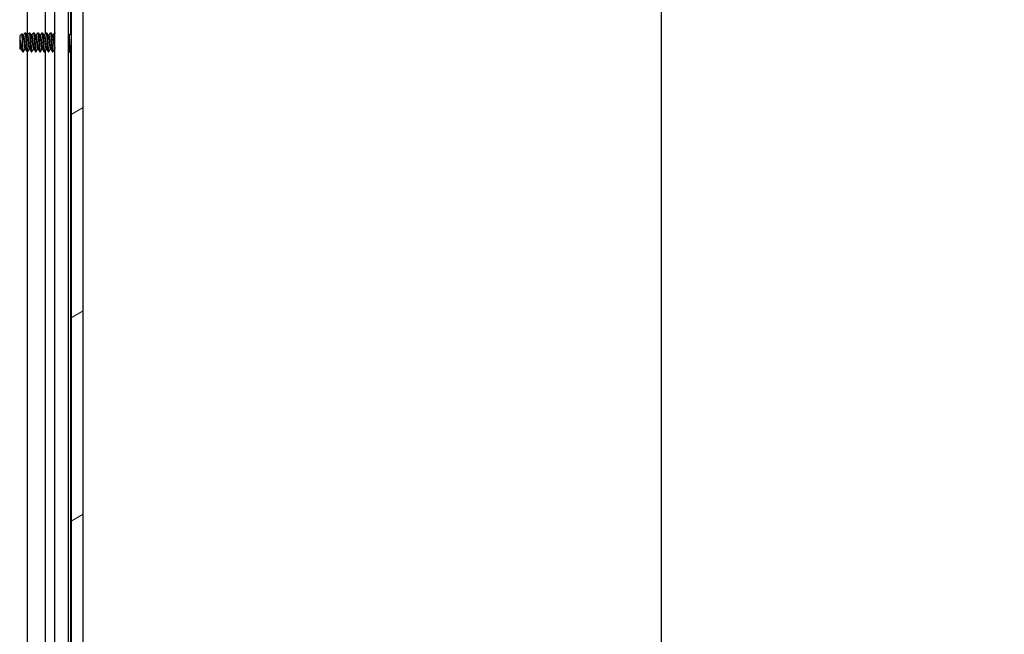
# Model space of a CAD drawing. Header units: millimetres. Extents: x 80 to 2248, y 80 to 1719.
# Tile 47 of 67: x 1290 to 1438, y 916 to 1008. Entities that reach past the tile are written whole.
import ezdxf

# ---------------------------------------------------------------- set-up
doc = ezdxf.new("R2010")
doc.units = ezdxf.units.MM
doc.header["$LTSCALE"] = 8.333333
for name, color, linetype, lineweight in [('Dimension (ANSI)', 7, 'Continuous', 25), ('Hatch (ANSI)', 7, 'Continuous', 18), ('Visible (ANSI)', 7, 'Continuous', 25)]:
    doc.layers.add(name, color=color, linetype=linetype, lineweight=lineweight)
doc.styles.add('Note Text (ANSI)', font='tahoma.ttf')
doc.dimstyles.new('Default - mm (ANSI)', dxfattribs={"dimscale": 8.333333, "dimtxt": 1.75, "dimasz": 1.5, "dimexe": 2, "dimexo": 1, "dimgap": 0.8, "dimtad": 0, "dimtih": 1, "dimtoh": 1, "dimrnd": 1e-08, "dimzin": 0, "dimdsep": 46, "dimtxsty": 'Note Text (ANSI)', "dimblk": 'Filled-2', "dimcen": 0.09, "dimdle": 10, "dimclrd": 256, "dimclre": 256, "dimclrt": 256, "dimadec": 1, "dimazin": 0, "dimtfac": 1.741714, "dimtofl": 0, "dimtmove": 0, "dimatfit": 3, "dimldrblk": 'Filled-1', "dimfxl": 1, "dimtolj": 1, "dimtzin": 0, "dimlwd": -1, "dimlwe": -1, "dimarcsym": 0})

# ---------------------------------------------------------------- blocks, each defined once
blk = doc.blocks.new('Filled-2')
at = {"color": 0}
for p, q in [((0, 0), (-1, 0.167)), ((-1, 0.167), (-1, -0.167)), ((-1, 0), (0, 0)), ((-1, -0.167), (0, 0))]:
    blk.add_line(p, q, dxfattribs=at)
at = {"color": 0, "flags": 128}
blk.add_lwpolyline([(-1, -0.167), (0, 0), (-1, 0.167), (-1, -0.167)], dxfattribs=at)
at = {"color": 0}
blk.add_solid([(-1, -0.167), (0, 0), (-1, 0.167), (-1, -0.167)], dxfattribs=at)
blk = doc.blocks.new('*D11')
at = {"layer": 'Defpoints', "color": 0, "transparency": 16777216}
for p in [(1291.16, 1267.97), (1386.31, 1267.97), (1291.16, 563.14)]:
    blk.add_point(p, dxfattribs=at)
at = {"layer": 'Dimension (ANSI)', "transparency": 16777216}
for p, q in [((1299.5, 1267.97), (1402.98, 1267.97)), ((1386.31, 1255.47), (1386.31, 869.86)), ((1386.31, 575.64), (1386.31, 808.86)), ((1299.5, 563.14), (1402.98, 563.14))]:
    blk.add_line(p, q, dxfattribs=at)
at = {"layer": 'Dimension (ANSI)', "transparency": 16777216, "xscale": 12.5, "yscale": 12.5, "zscale": 12.5}
for p, rotation in [((1386.31, 1267.97), 90), ((1386.31, 563.14), 270)]:
    blk.add_blockref('Filled-2', p, dxfattribs=dict(at, rotation=rotation))
at = {"layer": 'Dimension (ANSI)', "transparency": 16777216, "char_height": 14.5833, "attachment_point": 5, "style": 'Note Text (ANSI)'}
for s, insert in [('\\A1; 704.83 mm', (1386.31, 853.65)), ('\\A1;[27.749 in]', (1386.31, 823.15))]:
    blk.add_mtext(s, dxfattribs=dict(at, insert=insert))
blk = doc.blocks.new('Filled-1')
at = {"color": 0}
for p, q in [((0, 0), (-1, 0.333)), ((-1, 0.333), (-1, -0.333)), ((-1, 0), (0, 0)), ((-1, -0.333), (0, 0))]:
    blk.add_line(p, q, dxfattribs=at)
at = {"color": 0, "flags": 128}
blk.add_lwpolyline([(-1, -0.333), (0, 0), (-1, 0.333), (-1, -0.333)], dxfattribs=at)
at = {"color": 0}
blk.add_solid([(-1, -0.333), (0, 0), (-1, 0.333), (-1, -0.333)], dxfattribs=at)

msp = doc.modelspace()

# ---------------------------------------------------------------- hatches: boundary and pattern name
at = {"layer": 'Hatch (ANSI)'}
h = msp.add_hatch(dxfattribs=at)
h.set_pattern_fill('ANSI31', color=256, scale=211.666667, angle=-15, style=0)
h.set_pattern_definition([(30, (0, 0), (-13.22917, 22.9136), [])])
h.paths.add_polyline_path([(1299.4609, 1264.0602), (1297.6575, 1264.0602), (1297.6575, 567.0588), (1299.4609, 567.0588)])

# ---------------------------------------------------------------- linework, layer by layer
at = {"layer": 'Visible (ANSI)'}
for p, q in [((1297.6575, 1264.0602), (1297.6575, 567.0588)), ((1299.4609, 567.0588), (1299.4609, 1264.0602)), ((1291.1084, 1005.4523), (1291.1084, 1180.8371)), ((1293.815, 1005.7342), (1293.815, 1181.0897)), ((1297.6319, 1005.7547), (1297.6319, 1180.9643)), ((1295.2189, 829.7189), (1295.2189, 1179.0095)), ((1297.2509, 829.781), (1297.2509, 1179.0095)), ((1289.9359, 1005.4057), (1290.259, 1005.7287)), ((1289.9359, 1005.4057), (1289.9359, 1003.5134)), ((1289.9826, 1004.7827), (1289.9826, 1004.0148)), ((1290.4221, 1005.4523), (1290.4916, 1005.4523)), ((1290.7297, 1005.8819), (1290.8091, 1005.8819)), ((1291.0571, 1005.4523), (1291.1266, 1005.4523)), ((1291.3647, 1005.8819), (1291.4441, 1005.8819)), ((1291.6921, 1005.4523), (1291.7616, 1005.4523)), ((1291.9997, 1005.8819), (1292.0791, 1005.8819)), ((1292.3271, 1005.4523), (1292.3966, 1005.4523)), ((1292.6347, 1005.8819), (1292.7141, 1005.8819)), ((1292.9621, 1005.4523), (1293.0316, 1005.4523)), ((1293.2697, 1005.8819), (1293.3491, 1005.8819)), ((1293.5971, 1005.4523), (1293.6666, 1005.4523)), ((1293.9047, 1005.8819), (1293.9841, 1005.8819)), ((1294.2321, 1005.4523), (1294.3016, 1005.4523)), ((1294.5397, 1005.8819), (1294.6191, 1005.8819)), ((1294.8671, 1005.4523), (1294.9366, 1005.4523)), ((1295.1747, 1005.8819), (1295.2189, 1005.8819)), ((1297.3791, 1005.5019), (1297.6575, 1005.7803)), ((1289.9359, 1003.5134), (1290.0547, 1003.3946)), ((1290.0947, 1003.4667), (1290.1641, 1003.4667)), ((1290.4122, 1003.0371), (1290.4122, 1003.4629)), ((1290.4122, 1003.0371), (1290.4916, 1003.0371)), ((1290.7297, 1003.4667), (1290.7991, 1003.4667)), ((1291.0472, 1003.0371), (1291.1266, 1003.0371)), ((1291.1084, 827.6523), (1291.1084, 1003.0371)), ((1291.3647, 1003.4667), (1291.4341, 1003.4667)), ((1291.6822, 1003.0371), (1291.7616, 1003.0371)), ((1291.9997, 1003.4667), (1292.0691, 1003.4667)), ((1292.3172, 1003.0371), (1292.3966, 1003.0371)), ((1292.6347, 1003.4667), (1292.7041, 1003.4667)), ((1292.9522, 1003.0371), (1293.0316, 1003.0371)), ((1293.2697, 1003.4667), (1293.3391, 1003.4667)), ((1293.5872, 1003.0371), (1293.6666, 1003.0371)), ((1293.815, 827.9342), (1293.815, 1003.2897)), ((1293.9047, 1003.4667), (1293.9741, 1003.4667)), ((1294.2222, 1003.0371), (1294.3016, 1003.0371)), ((1294.5397, 1003.4667), (1294.6091, 1003.4667)), ((1294.8572, 1003.0371), (1294.9366, 1003.0371)), ((1295.1747, 1003.4667), (1295.2189, 1003.4667)), ((1297.3972, 1003.0371), (1297.4766, 1003.0371)), ((1297.5773, 1003.2189), (1297.6575, 1003.1387)), ((1297.6319, 827.9547), (1297.6319, 1003.1643))]:
    msp.add_line(p, q, dxfattribs=at)
for points, weights, knots in [([(1289.9826, 1004.7827), (1290, 1004.6256), (1290.0153, 1004.4595), (1290.0682, 1003.8863), (1290.1211, 1003.5997), (1290.1367, 1003.5153), (1290.1544, 1003.484)], [0.941670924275, 0.957095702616, 1, 0.866025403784, 1, 0.956426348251, 0.941196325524], [0.0279141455, 0.0279141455, 0.0279141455, 0.03125, 0.03125, 0.0416666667, 0.0416666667, 0.0450545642, 0.0450545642, 0.0450545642]), ([(1290.4318, 1005.4351), (1290.4495, 1005.4037), (1290.4651, 1005.3193), (1290.518, 1005.0327), (1290.5709, 1004.4595), (1290.6238, 1003.8863), (1290.6768, 1003.5997), (1290.7013, 1003.4667), (1290.7297, 1003.4667)], [0.941196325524, 0.956426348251, 1, 0.866025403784, 1, 0.866025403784, 1, 0.933012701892, 0.933012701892], [0.0799454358, 0.0799454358, 0.0799454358, 0.0833333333, 0.0833333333, 0.09375, 0.09375, 0.1041666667, 0.1041666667, 0.109375, 0.109375, 0.109375]), ([(1290.4916, 1005.4523), (1290.5199, 1005.4523), (1290.5445, 1005.3193), (1290.5974, 1005.0327), (1290.6503, 1004.4595), (1290.7032, 1003.8863), (1290.7561, 1003.5997), (1290.7717, 1003.5153), (1290.7894, 1003.484)], [0.933012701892, 0.933012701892, 1, 0.866025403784, 1, 0.866025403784, 1, 0.956426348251, 0.941196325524], [0.078125, 0.078125, 0.078125, 0.0833333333, 0.0833333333, 0.09375, 0.09375, 0.1041666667, 0.1041666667, 0.1075545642, 0.1075545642, 0.1075545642]), ([(1290.7157, 1005.8695), (1290.7514, 1005.9333), (1290.7826, 1005.6914), (1290.8355, 1005.2807), (1290.8884, 1004.4595)], [0.937106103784, 0.916453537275, 1, 0.866025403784, 1], [0.0768375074, 0.0768375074, 0.0768375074, 0.0833333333, 0.0833333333, 0.09375, 0.09375, 0.09375]), ([(1290.8091, 1005.8819), (1290.8374, 1005.8819), (1290.862, 1005.6914), (1290.9149, 1005.2807), (1290.9678, 1004.4595)], [0.933012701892, 0.933012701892, 1, 0.866025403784, 1], [0.140625, 0.140625, 0.140625, 0.1458333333, 0.1458333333, 0.15625, 0.15625, 0.15625]), ([(1291.0668, 1005.4351), (1291.0845, 1005.4037), (1291.1001, 1005.3193), (1291.153, 1005.0327), (1291.2059, 1004.4595), (1291.2588, 1003.8863), (1291.3118, 1003.5997), (1291.3363, 1003.4667), (1291.3647, 1003.4667)], [0.941196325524, 0.956426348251, 1, 0.866025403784, 1, 0.866025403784, 1, 0.933012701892, 0.933012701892], [0.1424454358, 0.1424454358, 0.1424454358, 0.1458333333, 0.1458333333, 0.15625, 0.15625, 0.1666666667, 0.1666666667, 0.171875, 0.171875, 0.171875]), ([(1291.1266, 1005.4523), (1291.1549, 1005.4523), (1291.1795, 1005.3193), (1291.2324, 1005.0327), (1291.2853, 1004.4595), (1291.3382, 1003.8863), (1291.3911, 1003.5997), (1291.4067, 1003.5153), (1291.4244, 1003.484)], [0.933012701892, 0.933012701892, 1, 0.866025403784, 1, 0.866025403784, 1, 0.956426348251, 0.941196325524], [0.140625, 0.140625, 0.140625, 0.1458333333, 0.1458333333, 0.15625, 0.15625, 0.1666666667, 0.1666666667, 0.1700545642, 0.1700545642, 0.1700545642]), ([(1291.3507, 1005.8695), (1291.3864, 1005.9333), (1291.4176, 1005.6914), (1291.4705, 1005.2807), (1291.5234, 1004.4595)], [0.937106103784, 0.916453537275, 1, 0.866025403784, 1], [0.1393375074, 0.1393375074, 0.1393375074, 0.1458333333, 0.1458333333, 0.15625, 0.15625, 0.15625]), ([(1291.4441, 1005.8819), (1291.4724, 1005.8819), (1291.497, 1005.6914), (1291.5499, 1005.2807), (1291.6028, 1004.4595)], [0.933012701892, 0.933012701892, 1, 0.866025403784, 1], [0.203125, 0.203125, 0.203125, 0.2083333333, 0.2083333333, 0.21875, 0.21875, 0.21875]), ([(1291.7018, 1005.4351), (1291.7195, 1005.4037), (1291.7351, 1005.3193), (1291.788, 1005.0327), (1291.8409, 1004.4595), (1291.8938, 1003.8863), (1291.9468, 1003.5997), (1291.9713, 1003.4667), (1291.9997, 1003.4667)], [0.941196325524, 0.956426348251, 1, 0.866025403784, 1, 0.866025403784, 1, 0.933012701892, 0.933012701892], [0.2049454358, 0.2049454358, 0.2049454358, 0.2083333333, 0.2083333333, 0.21875, 0.21875, 0.2291666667, 0.2291666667, 0.234375, 0.234375, 0.234375]), ([(1291.7616, 1005.4523), (1291.7899, 1005.4523), (1291.8145, 1005.3193), (1291.8674, 1005.0327), (1291.9203, 1004.4595), (1291.9732, 1003.8863), (1292.0261, 1003.5997), (1292.0417, 1003.5153), (1292.0594, 1003.484)], [0.933012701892, 0.933012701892, 1, 0.866025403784, 1, 0.866025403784, 1, 0.956426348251, 0.941196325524], [0.203125, 0.203125, 0.203125, 0.2083333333, 0.2083333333, 0.21875, 0.21875, 0.2291666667, 0.2291666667, 0.2325545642, 0.2325545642, 0.2325545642]), ([(1291.9857, 1005.8695), (1292.0214, 1005.9333), (1292.0526, 1005.6914), (1292.1055, 1005.2807), (1292.1584, 1004.4595)], [0.937106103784, 0.916453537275, 1, 0.866025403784, 1], [0.2018375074, 0.2018375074, 0.2018375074, 0.2083333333, 0.2083333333, 0.21875, 0.21875, 0.21875]), ([(1292.0791, 1005.8819), (1292.1074, 1005.8819), (1292.132, 1005.6914), (1292.1849, 1005.2807), (1292.2378, 1004.4595)], [0.933012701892, 0.933012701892, 1, 0.866025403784, 1], [0.265625, 0.265625, 0.265625, 0.2708333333, 0.2708333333, 0.28125, 0.28125, 0.28125]), ([(1292.3368, 1005.4351), (1292.3545, 1005.4037), (1292.3701, 1005.3193), (1292.423, 1005.0327), (1292.4759, 1004.4595), (1292.5288, 1003.8863), (1292.5818, 1003.5997), (1292.6063, 1003.4667), (1292.6347, 1003.4667)], [0.941196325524, 0.956426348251, 1, 0.866025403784, 1, 0.866025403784, 1, 0.933012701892, 0.933012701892], [0.2674454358, 0.2674454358, 0.2674454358, 0.2708333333, 0.2708333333, 0.28125, 0.28125, 0.2916666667, 0.2916666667, 0.296875, 0.296875, 0.296875]), ([(1292.3966, 1005.4523), (1292.4249, 1005.4523), (1292.4495, 1005.3193), (1292.5024, 1005.0327), (1292.5553, 1004.4595), (1292.6082, 1003.8863), (1292.6611, 1003.5997), (1292.6767, 1003.5153), (1292.6944, 1003.484)], [0.933012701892, 0.933012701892, 1, 0.866025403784, 1, 0.866025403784, 1, 0.956426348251, 0.941196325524], [0.265625, 0.265625, 0.265625, 0.2708333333, 0.2708333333, 0.28125, 0.28125, 0.2916666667, 0.2916666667, 0.2950545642, 0.2950545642, 0.2950545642]), ([(1292.6207, 1005.8695), (1292.6564, 1005.9333), (1292.6876, 1005.6914), (1292.7405, 1005.2807), (1292.7934, 1004.4595)], [0.937106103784, 0.916453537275, 1, 0.866025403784, 1], [0.2643375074, 0.2643375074, 0.2643375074, 0.2708333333, 0.2708333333, 0.28125, 0.28125, 0.28125]), ([(1292.7141, 1005.8819), (1292.7424, 1005.8819), (1292.767, 1005.6914), (1292.8199, 1005.2807), (1292.8728, 1004.4595)], [0.933012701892, 0.933012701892, 1, 0.866025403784, 1], [0.328125, 0.328125, 0.328125, 0.3333333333, 0.3333333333, 0.34375, 0.34375, 0.34375]), ([(1292.9718, 1005.4351), (1292.9895, 1005.4037), (1293.0051, 1005.3193), (1293.058, 1005.0327), (1293.1109, 1004.4595), (1293.1638, 1003.8863), (1293.2168, 1003.5997), (1293.2413, 1003.4667), (1293.2697, 1003.4667)], [0.941196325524, 0.956426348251, 1, 0.866025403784, 1, 0.866025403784, 1, 0.933012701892, 0.933012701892], [0.3299454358, 0.3299454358, 0.3299454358, 0.3333333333, 0.3333333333, 0.34375, 0.34375, 0.3541666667, 0.3541666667, 0.359375, 0.359375, 0.359375]), ([(1293.0316, 1005.4523), (1293.0599, 1005.4523), (1293.0845, 1005.3193), (1293.1374, 1005.0327), (1293.1903, 1004.4595), (1293.2432, 1003.8863), (1293.2961, 1003.5997), (1293.3117, 1003.5153), (1293.3294, 1003.484)], [0.933012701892, 0.933012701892, 1, 0.866025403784, 1, 0.866025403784, 1, 0.956426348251, 0.941196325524], [0.328125, 0.328125, 0.328125, 0.3333333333, 0.3333333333, 0.34375, 0.34375, 0.3541666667, 0.3541666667, 0.3575545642, 0.3575545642, 0.3575545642]), ([(1293.2557, 1005.8695), (1293.2914, 1005.9333), (1293.3226, 1005.6914), (1293.3755, 1005.2807), (1293.4284, 1004.4595)], [0.937106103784, 0.916453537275, 1, 0.866025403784, 1], [0.3268375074, 0.3268375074, 0.3268375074, 0.3333333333, 0.3333333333, 0.34375, 0.34375, 0.34375]), ([(1293.3491, 1005.8819), (1293.3774, 1005.8819), (1293.402, 1005.6914), (1293.4549, 1005.2807), (1293.5078, 1004.4595)], [0.933012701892, 0.933012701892, 1, 0.866025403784, 1], [0.390625, 0.390625, 0.390625, 0.3958333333, 0.3958333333, 0.40625, 0.40625, 0.40625]), ([(1293.6068, 1005.4351), (1293.6245, 1005.4037), (1293.6401, 1005.3193), (1293.693, 1005.0327), (1293.7459, 1004.4595), (1293.7988, 1003.8863), (1293.8518, 1003.5997), (1293.8763, 1003.4667), (1293.9047, 1003.4667)], [0.941196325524, 0.956426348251, 1, 0.866025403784, 1, 0.866025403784, 1, 0.933012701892, 0.933012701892], [0.3924454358, 0.3924454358, 0.3924454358, 0.3958333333, 0.3958333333, 0.40625, 0.40625, 0.4166666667, 0.4166666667, 0.421875, 0.421875, 0.421875]), ([(1293.6666, 1005.4523), (1293.6949, 1005.4523), (1293.7195, 1005.3193), (1293.7724, 1005.0327), (1293.8253, 1004.4595), (1293.8782, 1003.8863), (1293.9311, 1003.5997), (1293.9467, 1003.5153), (1293.9644, 1003.484)], [0.933012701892, 0.933012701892, 1, 0.866025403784, 1, 0.866025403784, 1, 0.956426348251, 0.941196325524], [0.390625, 0.390625, 0.390625, 0.3958333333, 0.3958333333, 0.40625, 0.40625, 0.4166666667, 0.4166666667, 0.4200545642, 0.4200545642, 0.4200545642]), ([(1293.8907, 1005.8695), (1293.9264, 1005.9333), (1293.9576, 1005.6914), (1294.0105, 1005.2807), (1294.0634, 1004.4595)], [0.937106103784, 0.916453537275, 1, 0.866025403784, 1], [0.3893375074, 0.3893375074, 0.3893375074, 0.3958333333, 0.3958333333, 0.40625, 0.40625, 0.40625]), ([(1293.9841, 1005.8819), (1294.0124, 1005.8819), (1294.037, 1005.6914), (1294.0899, 1005.2807), (1294.1428, 1004.4595)], [0.933012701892, 0.933012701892, 1, 0.866025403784, 1], [0.453125, 0.453125, 0.453125, 0.4583333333, 0.4583333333, 0.46875, 0.46875, 0.46875]), ([(1294.2418, 1005.4351), (1294.2595, 1005.4037), (1294.2751, 1005.3193), (1294.328, 1005.0327), (1294.3809, 1004.4595), (1294.4338, 1003.8863), (1294.4868, 1003.5997), (1294.5113, 1003.4667), (1294.5397, 1003.4667)], [0.941196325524, 0.956426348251, 1, 0.866025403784, 1, 0.866025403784, 1, 0.933012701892, 0.933012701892], [0.4549454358, 0.4549454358, 0.4549454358, 0.4583333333, 0.4583333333, 0.46875, 0.46875, 0.4791666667, 0.4791666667, 0.484375, 0.484375, 0.484375]), ([(1294.3016, 1005.4523), (1294.3299, 1005.4523), (1294.3545, 1005.3193), (1294.4074, 1005.0327), (1294.4603, 1004.4595), (1294.5132, 1003.8863), (1294.5661, 1003.5997), (1294.5817, 1003.5153), (1294.5994, 1003.484)], [0.933012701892, 0.933012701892, 1, 0.866025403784, 1, 0.866025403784, 1, 0.956426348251, 0.941196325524], [0.453125, 0.453125, 0.453125, 0.4583333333, 0.4583333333, 0.46875, 0.46875, 0.4791666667, 0.4791666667, 0.4825545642, 0.4825545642, 0.4825545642]), ([(1294.5257, 1005.8695), (1294.5614, 1005.9333), (1294.5926, 1005.6914), (1294.6455, 1005.2807), (1294.6984, 1004.4595)], [0.937106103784, 0.916453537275, 1, 0.866025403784, 1], [0.4518375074, 0.4518375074, 0.4518375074, 0.4583333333, 0.4583333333, 0.46875, 0.46875, 0.46875]), ([(1294.6191, 1005.8819), (1294.6474, 1005.8819), (1294.672, 1005.6914), (1294.7249, 1005.2807), (1294.7778, 1004.4595)], [0.933012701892, 0.933012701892, 1, 0.866025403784, 1], [0.515625, 0.515625, 0.515625, 0.5208333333, 0.5208333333, 0.53125, 0.53125, 0.53125]), ([(1294.8768, 1005.4351), (1294.8945, 1005.4037), (1294.9101, 1005.3193), (1294.963, 1005.0327), (1295.0159, 1004.4595), (1295.0688, 1003.8863), (1295.1218, 1003.5997), (1295.1463, 1003.4667), (1295.1747, 1003.4667)], [0.941196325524, 0.956426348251, 1, 0.866025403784, 1, 0.866025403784, 1, 0.933012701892, 0.933012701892], [0.5174454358, 0.5174454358, 0.5174454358, 0.5208333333, 0.5208333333, 0.53125, 0.53125, 0.5416666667, 0.5416666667, 0.546875, 0.546875, 0.546875]), ([(1294.9366, 1005.4523), (1294.9649, 1005.4523), (1294.9895, 1005.3193), (1295.0424, 1005.0327), (1295.0953, 1004.4595), (1295.1482, 1003.8863), (1295.2011, 1003.5997), (1295.2097, 1003.5536), (1295.2189, 1003.523)], [0.933012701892, 0.933012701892, 1, 0.866025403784, 1, 0.866025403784, 1, 0.975708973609, 0.960226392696], [0.515625, 0.515625, 0.515625, 0.5208333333, 0.5208333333, 0.53125, 0.53125, 0.5416666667, 0.5416666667, 0.5435553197, 0.5435553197, 0.5435553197]), ([(1289.9826, 1004.0148), (1290.0143, 1003.7486), (1290.0418, 1003.5997), (1290.0663, 1003.4667), (1290.0947, 1003.4667)], [0.933829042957, 0.925617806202, 1, 0.933012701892, 0.933012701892], [0.0358833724, 0.0358833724, 0.0358833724, 0.0416666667, 0.0416666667, 0.046875, 0.046875, 0.046875]), ([(1290.4122, 1003.4629), (1290.4261, 1003.3246), (1290.4386, 1003.2277), (1290.4698, 1002.9857), (1290.5055, 1003.0495)], [0.948065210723, 0.96476686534, 1, 0.916453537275, 0.937106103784], [0.10142725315, 0.10142725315, 0.10142725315, 0.10416666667, 0.10416666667, 0.11066249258, 0.11066249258, 0.11066249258]), ([(1290.8884, 1004.4595), (1290.9413, 1003.6383), (1290.9943, 1003.2277), (1291.0188, 1003.0371), (1291.0472, 1003.0371)], [1, 0.866025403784, 1, 0.933012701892, 0.933012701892], [0.09375, 0.09375, 0.09375, 0.1041666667, 0.1041666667, 0.109375, 0.109375, 0.109375]), ([(1290.9678, 1004.4595), (1291.0207, 1003.6383), (1291.0736, 1003.2277), (1291.1048, 1002.9857), (1291.1405, 1003.0495)], [1, 0.866025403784, 1, 0.916453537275, 0.937106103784], [0.15625, 0.15625, 0.15625, 0.1666666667, 0.1666666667, 0.1731624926, 0.1731624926, 0.1731624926]), ([(1291.5234, 1004.4595), (1291.5763, 1003.6383), (1291.6293, 1003.2277), (1291.6538, 1003.0371), (1291.6822, 1003.0371)], [1, 0.866025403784, 1, 0.933012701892, 0.933012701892], [0.15625, 0.15625, 0.15625, 0.1666666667, 0.1666666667, 0.171875, 0.171875, 0.171875]), ([(1291.6028, 1004.4595), (1291.6557, 1003.6383), (1291.7086, 1003.2277), (1291.7398, 1002.9857), (1291.7755, 1003.0495)], [1, 0.866025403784, 1, 0.916453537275, 0.937106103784], [0.21875, 0.21875, 0.21875, 0.2291666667, 0.2291666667, 0.2356624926, 0.2356624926, 0.2356624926]), ([(1292.1584, 1004.4595), (1292.2113, 1003.6383), (1292.2643, 1003.2277), (1292.2888, 1003.0371), (1292.3172, 1003.0371)], [1, 0.866025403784, 1, 0.933012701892, 0.933012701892], [0.21875, 0.21875, 0.21875, 0.2291666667, 0.2291666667, 0.234375, 0.234375, 0.234375]), ([(1292.2378, 1004.4595), (1292.2907, 1003.6383), (1292.3436, 1003.2277), (1292.3748, 1002.9857), (1292.4105, 1003.0495)], [1, 0.866025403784, 1, 0.916453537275, 0.937106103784], [0.28125, 0.28125, 0.28125, 0.2916666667, 0.2916666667, 0.2981624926, 0.2981624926, 0.2981624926]), ([(1292.7934, 1004.4595), (1292.8463, 1003.6383), (1292.8993, 1003.2277), (1292.9238, 1003.0371), (1292.9522, 1003.0371)], [1, 0.866025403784, 1, 0.933012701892, 0.933012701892], [0.28125, 0.28125, 0.28125, 0.2916666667, 0.2916666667, 0.296875, 0.296875, 0.296875]), ([(1292.8728, 1004.4595), (1292.9257, 1003.6383), (1292.9786, 1003.2277), (1293.0098, 1002.9857), (1293.0455, 1003.0495)], [1, 0.866025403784, 1, 0.916453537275, 0.937106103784], [0.34375, 0.34375, 0.34375, 0.3541666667, 0.3541666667, 0.3606624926, 0.3606624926, 0.3606624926]), ([(1293.4284, 1004.4595), (1293.4813, 1003.6383), (1293.5343, 1003.2277), (1293.5588, 1003.0371), (1293.5872, 1003.0371)], [1, 0.866025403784, 1, 0.933012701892, 0.933012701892], [0.34375, 0.34375, 0.34375, 0.3541666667, 0.3541666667, 0.359375, 0.359375, 0.359375]), ([(1293.5078, 1004.4595), (1293.5607, 1003.6383), (1293.6136, 1003.2277), (1293.6448, 1002.9857), (1293.6805, 1003.0495)], [1, 0.866025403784, 1, 0.916453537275, 0.937106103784], [0.40625, 0.40625, 0.40625, 0.4166666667, 0.4166666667, 0.4231624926, 0.4231624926, 0.4231624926]), ([(1294.0634, 1004.4595), (1294.1163, 1003.6383), (1294.1693, 1003.2277), (1294.1938, 1003.0371), (1294.2222, 1003.0371)], [1, 0.866025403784, 1, 0.933012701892, 0.933012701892], [0.40625, 0.40625, 0.40625, 0.4166666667, 0.4166666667, 0.421875, 0.421875, 0.421875]), ([(1294.1428, 1004.4595), (1294.1957, 1003.6383), (1294.2486, 1003.2277), (1294.2798, 1002.9857), (1294.3155, 1003.0495)], [1, 0.866025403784, 1, 0.916453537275, 0.937106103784], [0.46875, 0.46875, 0.46875, 0.4791666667, 0.4791666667, 0.4856624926, 0.4856624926, 0.4856624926]), ([(1294.6984, 1004.4595), (1294.7513, 1003.6383), (1294.8043, 1003.2277), (1294.8288, 1003.0371), (1294.8572, 1003.0371)], [1, 0.866025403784, 1, 0.933012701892, 0.933012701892], [0.46875, 0.46875, 0.46875, 0.4791666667, 0.4791666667, 0.484375, 0.484375, 0.484375]), ([(1294.7778, 1004.4595), (1294.8307, 1003.6383), (1294.8836, 1003.2277), (1294.9148, 1002.9857), (1294.9505, 1003.0495)], [1, 0.866025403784, 1, 0.916453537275, 0.937106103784], [0.53125, 0.53125, 0.53125, 0.5416666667, 0.5416666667, 0.5481624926, 0.5481624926, 0.5481624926]), ([(1297.2509, 1004.2726), (1297.2991, 1003.578), (1297.3443, 1003.2277), (1297.3688, 1003.0371), (1297.3972, 1003.0371)], [0.969762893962, 0.883396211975, 1, 0.933012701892, 0.933012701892], [0.7201005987, 0.7201005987, 0.7201005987, 0.7291666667, 0.7291666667, 0.734375, 0.734375, 0.734375]), ([(1297.3178, 1004.4595), (1297.3707, 1003.6383), (1297.4236, 1003.2277), (1297.4548, 1002.9857), (1297.4905, 1003.0495)], [1, 0.866025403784, 1, 0.916453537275, 0.937106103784], [0.78125, 0.78125, 0.78125, 0.7916666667, 0.7916666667, 0.7981624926, 0.7981624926, 0.7981624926])]:
    msp.add_rational_spline(points, weights, degree=2, knots=knots, dxfattribs=at)
for points in [[(1289.9826, 1004.7827), (1290.0093, 1004.6839), (1290.0339, 1004.5741), (1290.056, 1004.4595)], [(1290.2689, 1005.7249), (1290.3231, 1005.6282), (1290.3774, 1005.5316), (1290.4318, 1005.4351)], [(1290.4816, 1005.4523), (1290.5599, 1005.5912), (1290.6379, 1005.7303), (1290.7157, 1005.8695)], [(1290.823, 1005.8695), (1290.9041, 1005.7246), (1290.9852, 1005.5797), (1291.0668, 1005.4351)], [(1291.1166, 1005.4523), (1291.1949, 1005.5912), (1291.2729, 1005.7303), (1291.3507, 1005.8695)], [(1291.458, 1005.8695), (1291.5391, 1005.7246), (1291.6202, 1005.5797), (1291.7018, 1005.4351)], [(1291.7516, 1005.4523), (1291.8299, 1005.5912), (1291.9079, 1005.7303), (1291.9857, 1005.8695)], [(1292.093, 1005.8695), (1292.1741, 1005.7246), (1292.2552, 1005.5797), (1292.3368, 1005.4351)], [(1292.3866, 1005.4523), (1292.4649, 1005.5912), (1292.5429, 1005.7303), (1292.6207, 1005.8695)], [(1292.728, 1005.8695), (1292.8091, 1005.7246), (1292.8902, 1005.5797), (1292.9718, 1005.4351)], [(1293.0216, 1005.4523), (1293.0999, 1005.5912), (1293.1779, 1005.7303), (1293.2557, 1005.8695)], [(1293.363, 1005.8695), (1293.4441, 1005.7246), (1293.5252, 1005.5797), (1293.6068, 1005.4351)], [(1293.6566, 1005.4523), (1293.7349, 1005.5912), (1293.8129, 1005.7303), (1293.8907, 1005.8695)], [(1293.998, 1005.8695), (1294.0791, 1005.7246), (1294.1602, 1005.5797), (1294.2418, 1005.4351)], [(1294.2916, 1005.4523), (1294.3699, 1005.5912), (1294.4479, 1005.7303), (1294.5257, 1005.8695)], [(1294.633, 1005.8695), (1294.7141, 1005.7246), (1294.7952, 1005.5797), (1294.8768, 1005.4351)], [(1294.9266, 1005.4523), (1295.0049, 1005.5912), (1295.0829, 1005.7303), (1295.1607, 1005.8695)], [(1297.2509, 1005.7303), (1297.2956, 1005.6506), (1297.3403, 1005.571), (1297.3851, 1005.4914)], [(1297.6423, 1005.7651), (1297.6474, 1005.7742), (1297.6525, 1005.7832), (1297.6575, 1005.7923)], [(1290.1046, 1003.4667), (1290.0919, 1003.4441), (1290.0791, 1003.4215), (1290.0664, 1003.3989)], [(1290.3802, 1003.0818), (1290.3051, 1003.216), (1290.2299, 1003.3501), (1290.1544, 1003.484)], [(1290.7396, 1003.4667), (1290.6613, 1003.3278), (1290.5833, 1003.1887), (1290.5055, 1003.0495)], [(1291.0332, 1003.0495), (1290.9522, 1003.1945), (1290.871, 1003.3393), (1290.7894, 1003.484)], [(1291.3746, 1003.4667), (1291.2963, 1003.3278), (1291.2183, 1003.1887), (1291.1405, 1003.0495)], [(1291.6682, 1003.0495), (1291.5872, 1003.1945), (1291.506, 1003.3393), (1291.4244, 1003.484)], [(1292.0096, 1003.4667), (1291.9313, 1003.3278), (1291.8533, 1003.1887), (1291.7755, 1003.0495)], [(1292.3032, 1003.0495), (1292.2222, 1003.1945), (1292.141, 1003.3393), (1292.0594, 1003.484)], [(1292.6446, 1003.4667), (1292.5663, 1003.3278), (1292.4883, 1003.1887), (1292.4105, 1003.0495)], [(1292.9382, 1003.0495), (1292.8572, 1003.1945), (1292.776, 1003.3393), (1292.6944, 1003.484)], [(1293.2796, 1003.4667), (1293.2013, 1003.3278), (1293.1233, 1003.1887), (1293.0455, 1003.0495)], [(1293.5732, 1003.0495), (1293.4922, 1003.1945), (1293.411, 1003.3393), (1293.3294, 1003.484)], [(1293.9146, 1003.4667), (1293.8363, 1003.3278), (1293.7583, 1003.1887), (1293.6805, 1003.0495)], [(1294.2082, 1003.0495), (1294.1272, 1003.1945), (1294.046, 1003.3393), (1293.9644, 1003.484)], [(1294.5496, 1003.4667), (1294.4713, 1003.3278), (1294.3933, 1003.1887), (1294.3155, 1003.0495)], [(1294.8432, 1003.0495), (1294.7622, 1003.1945), (1294.681, 1003.3393), (1294.5994, 1003.484)], [(1295.1846, 1003.4667), (1295.1063, 1003.3278), (1295.0283, 1003.1887), (1294.9505, 1003.0495)], [(1297.3832, 1003.0495), (1297.3392, 1003.1283), (1297.2951, 1003.207), (1297.2509, 1003.2857)], [(1297.5825, 1003.2138), (1297.5518, 1003.1591), (1297.5211, 1003.1043), (1297.4905, 1003.0495)]]:
    msp.add_open_spline(points, degree=3, dxfattribs=at)
for points, knots in [([(1290.3611, 1004.4595), (1290.3543, 1004.6178), (1290.3482, 1004.742), (1290.3374, 1004.9514), (1290.3314, 1005.0583), (1290.3168, 1005.2941), (1290.3084, 1005.4128), (1290.2965, 1005.5531), (1290.2928, 1005.5941), (1290.2809, 1005.6935), (1290.2723, 1005.7286), (1290.2619, 1005.7308), (1290.2604, 1005.7302), (1290.259, 1005.7287)], [-0.327507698, -0.327507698, -0.327507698, -0.327507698, -0.298679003, -0.298679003, -0.265137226, -0.265137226, -0.218249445, -0.218249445, -0.194983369, -0.194983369, -0.148477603, -0.148477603, -0.140894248, -0.140894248, -0.140894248, -0.140894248]), ([(1297.5773, 1003.2189), (1297.5694, 1003.2268), (1297.5614, 1003.26), (1297.5474, 1003.3656), (1297.5402, 1003.4434), (1297.5219, 1003.6813), (1297.513, 1003.8126), (1297.4955, 1004.0911), (1297.4872, 1004.2341), (1297.4754, 1004.4545), (1297.4715, 1004.531), (1297.4597, 1004.7396), (1297.4516, 1004.8668), (1297.4344, 1005.1052), (1297.4254, 1005.2123), (1297.4108, 1005.3583), (1297.404, 1005.4222), (1297.3918, 1005.4754), (1297.3884, 1005.4854), (1297.3851, 1005.4914)], [-0.529903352, -0.529903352, -0.529903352, -0.529903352, -0.438646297, -0.438646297, -0.360774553, -0.360774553, -0.293383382, -0.293383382, -0.230894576, -0.230894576, -0.198183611, -0.198183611, -0.140681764, -0.140681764, -0.079083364, -0.079083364, -0.034582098, -0.034582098, -0.018612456, -0.018612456, -0.018612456, -0.018612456]), ([(1290.0664, 1003.3989), (1290.0607, 1003.3888), (1290.0549, 1003.3905), (1290.04, 1003.4248), (1290.0311, 1003.4731), (1290.015, 1003.6166), (1290.0083, 1003.6943), (1289.9962, 1003.8363), (1289.9894, 1003.9224), (1289.9826, 1004.0148)], [-0.0993809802, -0.0993809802, -0.0993809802, -0.0993809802, -0.0821352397, -0.0821352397, -0.0557038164, -0.0557038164, -0.030124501, -0.030124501, 0, 0, 0, 0]), ([(1290.056, 1004.4595), (1290.0661, 1004.4073), (1290.0853, 1004.3085), (1290.1294, 1004.0881), (1290.1479, 1003.9971), (1290.1947, 1003.7701), (1290.2223, 1003.64), (1290.2825, 1003.3707), (1290.3075, 1003.2701), (1290.357, 1003.1204), (1290.3849, 1003.0644), (1290.4122, 1003.0371)], [-0.169469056, -0.169469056, -0.169469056, -0.169469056, -0.142100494, -0.142100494, -0.122546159, -0.122546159, -0.091769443, -0.091769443, -0.050399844, -0.050399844, 0, 0, 0, 0]), ([(1290.4122, 1003.4629), (1290.4037, 1003.599), (1290.3949, 1003.7559), (1290.3862, 1003.9265), (1290.3818, 1004.0119), (1290.3775, 1004.0991), (1290.3733, 1004.1883), (1290.3691, 1004.2775), (1290.365, 1004.3694), (1290.3611, 1004.4595)], [0, 0, 0, 0, 0.00054045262, 0.00054045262, 0.00054045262, 0.00081067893, 0.00081067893, 0.00081067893, 0.00108090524, 0.00108090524, 0.00108090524, 0.00108090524])]:
    msp.add_open_spline(points, degree=3, knots=knots, dxfattribs=at)
for points, weights in [([(1295.1607, 1005.8695), (1295.1911, 1005.9238), (1295.2189, 1005.7516)], [0.937106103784, 0.919473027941, 0.977797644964]), ([(1297.2509, 1005.327), (1297.2866, 1004.9434), (1297.3178, 1004.4595)], [0.937105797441, 0.916454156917, 1])]:
    msp.add_rational_spline(points, weights, degree=2, dxfattribs=at)

# ---------------------------------------------------------------- dimensions: what is measured, and where the dimension line sits
at = {"layer": 'Dimension (ANSI)'}
dim = msp.add_linear_dim(base=(1386.311, 1267.9745), p1=(1291.1647, 563.1445), p2=(1291.1647, 1267.9745), angle=90, text=' <> mm\\X[27.749 in]', dimstyle='Default - mm (ANSI)', override={"dimgap": 0.8, "dimdec": 2, "dimpost": '', "dimtol": 0, "dimlim": 0, "dimtp": 0, "dimtm": 0, "dimtdec": 2, "dimatfit": 1}, dxfattribs=at)
dim.commit()
dim.dimension.update_dxf_attribs({"geometry": '*D11', "text_midpoint": (1386.311, 839.3595), "dimtype": 160})

doc.saveas('drawing.dxf')
